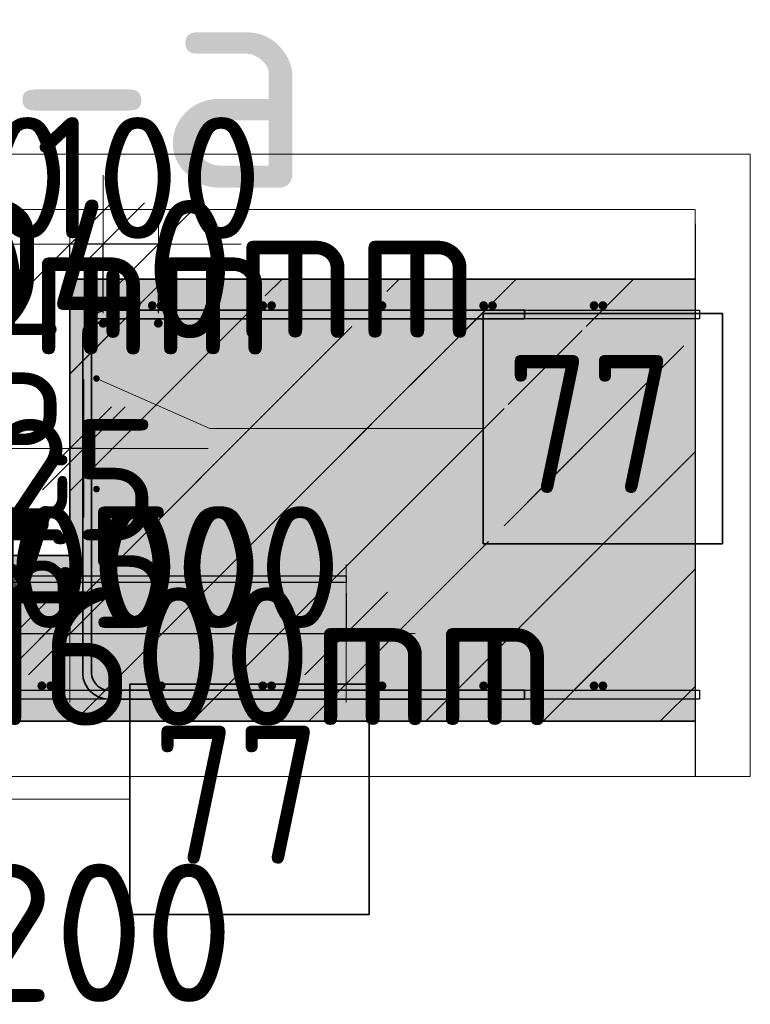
# Model space of a CAD drawing. Header units: millimetres. Extents: x -3483 to 105345, y -283423 to 72284.
# Tile 147 of 165: x 59255 to 60578, y 52054 to 53836. Entities that reach past the tile are written whole.
import ezdxf

# ---------------------------------------------------------------- set-up
doc = ezdxf.new("R2010")
doc.units = ezdxf.units.MM
doc.header["$PDMODE"] = 65
doc.linetypes.add('______11', pattern=[500, 400, -50, 0, -50])
doc.linetypes.add('______5', pattern=[1100, 800, -100, 100, -100])
for name, color, linetype, lineweight in [('Standard', 7, 'Continuous', 25), ('Арм.стержн. Арматура края', 96, 'Continuous', 35), ('Арматурный каркас 03', 220, 'Continuous', 35), ('Размерная линия_ общее', 7, 'Continuous', 13)]:
    doc.layers.add(name, color=color, linetype=linetype, lineweight=lineweight)
for name, color, linetype, lineweight, true_color in [('Арм.стержн.верхн.зоны У', 7, 'Continuous', 35, 0xecec00), ('Арм.стержн.верхн.зоны Х', 7, 'Continuous', 35, 0x0000c6), ('Арм.стержн.ниж.зоны У', 7, 'Continuous', 35, 0x00b300), ('Арм.стержн.ниж.зоны Х', 7, 'Continuous', 35, 0xc600c6)]:
    doc.layers.add(name, color=color, linetype=linetype, lineweight=lineweight, true_color=true_color)
doc.styles.add('ISOCPEUR', font='ISOCPEUR')
doc.dimstyles.new('DIMSTYLE_14', dxfattribs={"dimtxt": 220, "dimasz": 250, "dimexe": 0, "dimexo": 0.001, "dimgap": 110, "dimtad": 2, "dimdec": 0, "dimrnd": 1, "dimzin": 12, "dimdsep": 46, "dimtxsty": 'ISOCPEUR', "dimblk1": 'ALL_ML_STRICH', "dimblk2": 'ALL_ML_STRICH', "dimsah": 1, "dimcen": 0, "dimse1": 1, "dimse2": 1, "dimclrd": 7, "dimclre": 256, "dimclrt": 7, "dimadec": 0, "dimazin": 0, "dimtfac": 1, "dimtdec": 0, "dimtix": 1, "dimtmove": 2, "dimatfit": 3, "dimfxl": 0, "dimtvp": 1.2, "dimtzin": 0, "dimlwd": 0, "dimlwe": -3, "dimarcsym": 0})
doc.dimstyles.new('DIMSTYLE_17', dxfattribs={"dimtxt": 220, "dimasz": 250, "dimexe": 0, "dimexo": 0, "dimgap": 110, "dimtad": 2, "dimdec": 0, "dimrnd": 1, "dimzin": 12, "dimdsep": 46, "dimtxsty": 'ISOCPEUR', "dimblk1": 'ALL_ML_STRICH', "dimblk2": 'ALL_ML_STRICH', "dimsah": 1, "dimcen": 0, "dimclrd": 7, "dimclre": 256, "dimclrt": 7, "dimadec": 0, "dimazin": 0, "dimtfac": 1, "dimtdec": 0, "dimtix": 1, "dimtmove": 2, "dimatfit": 3, "dimfxl": 0, "dimtvp": 1.2, "dimtzin": 0, "dimlwd": 0, "dimlwe": -3, "dimarcsym": 0})

# ---------------------------------------------------------------- blocks, each defined once
blk = doc.blocks.new('ALL_ML_STRICH')
at = {"color": 0, "linetype": 'ByBlock', "lineweight": -2}
for p, q in [((0, -0.5), (0, 0.5)), ((-0.3, -0.3), (0.3, 0.3)), ((-1, 0), (0.5, 0))]:
    blk.add_line(p, q, dxfattribs=at)
blk = doc.blocks.new('*D791')
at = {"layer": 'DEFPOINTS', "color": 7, "linetype": 'Continuous', "lineweight": 13, "transparency": 33554687}
for p in [(59346.5, 53059.4), (59371.5, 53061.1), (59371.5, 53060)]:
    blk.add_point(p, dxfattribs=at)
at = {"layer": 'Размерная линия_ общее', "color": 7, "linetype": 'Continuous', "lineweight": -2, "transparency": 33554687}
blk.add_line((59371.5, 53060), (59346.5, 53060), dxfattribs=at)
at = {"layer": 'Размерная линия_ общее', "color": 7, "linetype": 'Continuous', "lineweight": 13, "transparency": 33554687, "xscale": 250, "yscale": 250, "zscale": 250}
for p, rotation in [((59371.5, 53060), 360), ((59346.5, 53060), 180)]:
    blk.add_blockref('ALL_ML_STRICH', p, dxfattribs=dict(at, rotation=rotation))
at = {"layer": 'Размерная линия_ общее', "color": 7, "linetype": 'Continuous', "lineweight": 13, "transparency": 33554687, "insert": (59187.5, 53176), "char_height": 220, "width": 440, "attachment_point": 5, "style": 'ISOCPEUR'}
blk.add_mtext('\\A1;{25}', dxfattribs=at)
at = {"layer": 'Размерная линия_ общее', "color": 7, "linetype": 'Continuous', "lineweight": 13, "transparency": 33554687, "insert": (59135.3, 52743.8), "char_height": 180, "width": 9, "attachment_point": 1, "rotation": 180, "line_spacing_factor": 0.60241, "style": 'ISOCPEUR'}
blk.add_mtext('з.с.', dxfattribs=at)
blk = doc.blocks.new('*D792')
at = {"layer": 'DEFPOINTS', "color": 7, "linetype": 'Continuous', "lineweight": 13, "transparency": 33554687}
for p in [(59506.5, 53429.5), (59406.5, 53286.4), (59506.5, 53286.4)]:
    blk.add_point(p, dxfattribs=at)
at = {"layer": 'Размерная линия_ общее', "color": 253, "linetype": 'Continuous', "lineweight": -2, "true_color": 0xa0a0a0, "transparency": 33554687}
for p, q in [((59406.5, 53306.4), (59406.5, 53429.5)), ((59506.5, 53306.4), (59506.5, 53429.5))]:
    blk.add_line(p, q, dxfattribs=at)
at = {"layer": 'Размерная линия_ общее', "color": 7, "linetype": 'Continuous', "lineweight": -2, "transparency": 33554687}
blk.add_line((59506.5, 53429.5), (59406.5, 53429.5), dxfattribs=at)
at = {"layer": 'Размерная линия_ общее', "color": 7, "linetype": 'Continuous', "lineweight": 13, "transparency": 33554687, "xscale": 250, "yscale": 250, "zscale": 250}
for p, rotation in [((59506.5, 53429.5), 360), ((59406.5, 53429.5), 180)]:
    blk.add_blockref('ALL_ML_STRICH', p, dxfattribs=dict(at, rotation=rotation))
at = {"layer": 'Размерная линия_ общее', "color": 7, "linetype": 'Continuous', "lineweight": 13, "transparency": 33554687, "insert": (59489.5, 53549.5), "char_height": 220, "width": 660, "attachment_point": 5, "style": 'ISOCPEUR'}
blk.add_mtext('\\A1;{100}', dxfattribs=at)
blk = doc.blocks.new('*D793')
at = {"layer": 'DEFPOINTS', "color": 7, "linetype": 'Continuous', "lineweight": 13, "transparency": 33554687}
for p in [(59406.5, 53429.5), (59346.5, 53366.4), (59406.5, 53286.4)]:
    blk.add_point(p, dxfattribs=at)
at = {"layer": 'Размерная линия_ общее', "color": 253, "linetype": 'Continuous', "lineweight": -2, "true_color": 0xa0a0a0, "transparency": 33554687}
for p, q in [((59346.5, 53386.4), (59346.5, 53429.5)), ((59406.5, 53306.4), (59406.5, 53429.5))]:
    blk.add_line(p, q, dxfattribs=at)
at = {"layer": 'Размерная линия_ общее', "color": 7, "linetype": 'Continuous', "lineweight": -2, "transparency": 33554687}
blk.add_line((59406.5, 53429.5), (59346.5, 53429.5), dxfattribs=at)
at = {"layer": 'Размерная линия_ общее', "color": 7, "linetype": 'Continuous', "lineweight": 13, "transparency": 33554687, "xscale": 250, "yscale": 250, "zscale": 250}
for p, rotation in [((59406.5, 53429.5), 360), ((59346.5, 53429.5), 180)]:
    blk.add_blockref('ALL_ML_STRICH', p, dxfattribs=dict(at, rotation=rotation))
at = {"layer": 'Размерная линия_ общее', "color": 7, "linetype": 'Continuous', "lineweight": 13, "transparency": 33554687, "insert": (59189.4, 53549.5), "char_height": 220, "width": 440, "attachment_point": 5, "style": 'ISOCPEUR'}
blk.add_mtext('\\A1;{60}', dxfattribs=at)
blk = doc.blocks.new('*D796')
at = {"layer": 'DEFPOINTS', "color": 7, "linetype": 'Continuous', "lineweight": 13, "transparency": 33554687}
for p in [(59206.3, 52866.4), (59204.5, 52841.4), (59205.7, 52841.4)]:
    blk.add_point(p, dxfattribs=at)
at = {"layer": 'Размерная линия_ общее', "color": 7, "linetype": 'Continuous', "lineweight": -2, "transparency": 33554687}
blk.add_line((59205.7, 52841.4), (59205.7, 52866.4), dxfattribs=at)
at = {"layer": 'Размерная линия_ общее', "color": 7, "linetype": 'Continuous', "lineweight": 13, "transparency": 33554687, "xscale": 250, "yscale": 250, "zscale": 250}
for p, rotation in [((59205.7, 52841.4), 270), ((59205.7, 52866.4), 90)]:
    blk.add_blockref('ALL_ML_STRICH', p, dxfattribs=dict(at, rotation=rotation))
at = {"layer": 'Размерная линия_ общее', "color": 7, "linetype": 'Continuous', "lineweight": 13, "transparency": 33554687, "insert": (59161.9, 52762.6), "char_height": 180, "width": 9, "attachment_point": 1, "rotation": 90, "line_spacing_factor": 0.60241, "style": 'ISOCPEUR'}
blk.add_mtext('з.с.', dxfattribs=at)
at = {"layer": 'Размерная линия_ общее', "color": 7, "linetype": 'Continuous', "lineweight": 13, "transparency": 33554687, "insert": (59353.6, 53003.4), "char_height": 220, "width": 440, "attachment_point": 5, "style": 'ISOCPEUR'}
blk.add_mtext('\\A1;{25}', dxfattribs=at)
blk = doc.blocks.new('*D810')
at = {"layer": 'DEFPOINTS', "color": 7, "linetype": 'Continuous', "lineweight": 13, "transparency": 33554687}
for p in [(58846.5, 52835.4), (59246.5, 52835.4), (58846.5, 52725.2)]:
    blk.add_point(p, dxfattribs=at)
at = {"layer": 'Размерная линия_ общее', "color": 253, "linetype": 'Continuous', "lineweight": -2, "true_color": 0xa0a0a0, "transparency": 33554687}
for p, q in [((58846.5, 52815.4), (58846.5, 52725.2)), ((59246.5, 52815.4), (59246.5, 52725.2))]:
    blk.add_line(p, q, dxfattribs=at)
at = {"layer": 'Размерная линия_ общее', "color": 7, "linetype": 'Continuous', "lineweight": -2, "transparency": 33554687}
blk.add_line((58846.5, 52725.2), (59246.5, 52725.2), dxfattribs=at)
at = {"layer": 'Размерная линия_ общее', "color": 7, "linetype": 'Continuous', "lineweight": 13, "transparency": 33554687, "xscale": 250, "yscale": 250, "zscale": 250, "rotation": 180}
blk.add_blockref('ALL_ML_STRICH', (58846.5, 52725.2), dxfattribs=at)
at = {"layer": 'Размерная линия_ общее', "color": 7, "linetype": 'Continuous', "lineweight": 13, "transparency": 33554687, "xscale": 250, "yscale": 250, "zscale": 250}
blk.add_blockref('ALL_ML_STRICH', (59246.5, 52725.2), dxfattribs=at)
at = {"layer": 'Размерная линия_ общее', "color": 7, "linetype": 'Continuous', "lineweight": 13, "transparency": 33554687, "insert": (58353.5, 52955.2), "char_height": 220, "width": 11, "attachment_point": 1, "line_spacing_factor": 0.60241, "style": 'ISOCPEUR'}
blk.add_mtext('2х200=400', dxfattribs=at)
blk = doc.blocks.new('*D811')
at = {"layer": 'DEFPOINTS', "color": 7, "linetype": 'Continuous', "lineweight": 13, "transparency": 33554687}
for p in [(59346.5, 52866.4), (59246.5, 52835.4), (59246.5, 52725.2)]:
    blk.add_point(p, dxfattribs=at)
at = {"layer": 'Размерная линия_ общее', "color": 253, "linetype": 'Continuous', "lineweight": -2, "true_color": 0xa0a0a0, "transparency": 33554687}
for p, q in [((59346.5, 52846.4), (59346.5, 52725.2)), ((59246.5, 52815.4), (59246.5, 52725.2))]:
    blk.add_line(p, q, dxfattribs=at)
at = {"layer": 'Размерная линия_ общее', "color": 7, "linetype": 'Continuous', "lineweight": -2, "transparency": 33554687}
blk.add_line((59246.5, 52725.2), (59346.5, 52725.2), dxfattribs=at)
at = {"layer": 'Размерная линия_ общее', "color": 7, "linetype": 'Continuous', "lineweight": 13, "transparency": 33554687, "xscale": 250, "yscale": 250, "zscale": 250}
blk.add_blockref('ALL_ML_STRICH', (59346.5, 52725.2), dxfattribs=at)
at = {"layer": 'Размерная линия_ общее', "color": 7, "linetype": 'Continuous', "lineweight": 13, "transparency": 33554687, "xscale": 250, "yscale": 250, "zscale": 250, "rotation": 180}
blk.add_blockref('ALL_ML_STRICH', (59246.5, 52725.2), dxfattribs=at)
at = {"layer": 'Размерная линия_ общее', "color": 7, "linetype": 'Continuous', "lineweight": 13, "transparency": 33554687, "insert": (59329.5, 52845.2), "char_height": 220, "width": 660, "attachment_point": 5, "style": 'ISOCPEUR'}
blk.add_mtext('\\A1;{100}', dxfattribs=at)
blk = doc.blocks.new('*D812')
at = {"layer": 'DEFPOINTS', "color": 7, "linetype": 'Continuous', "lineweight": 13, "transparency": 33554687}
for p in [(59346.5, 52866.4), (59846.5, 52817.4), (59346.5, 52725.2)]:
    blk.add_point(p, dxfattribs=at)
at = {"layer": 'Размерная линия_ общее', "color": 253, "linetype": 'Continuous', "lineweight": -2, "true_color": 0xa0a0a0, "transparency": 33554687}
for p, q in [((59346.5, 52846.4), (59346.5, 52725.2)), ((59846.5, 52797.4), (59846.5, 52725.2))]:
    blk.add_line(p, q, dxfattribs=at)
at = {"layer": 'Размерная линия_ общее', "color": 7, "linetype": 'Continuous', "lineweight": -2, "transparency": 33554687}
blk.add_line((59346.5, 52725.2), (59846.5, 52725.2), dxfattribs=at)
at = {"layer": 'Размерная линия_ общее', "color": 7, "linetype": 'Continuous', "lineweight": 13, "transparency": 33554687, "xscale": 250, "yscale": 250, "zscale": 250, "rotation": 180}
blk.add_blockref('ALL_ML_STRICH', (59346.5, 52725.2), dxfattribs=at)
at = {"layer": 'Размерная линия_ общее', "color": 7, "linetype": 'Continuous', "lineweight": 13, "transparency": 33554687, "xscale": 250, "yscale": 250, "zscale": 250}
blk.add_blockref('ALL_ML_STRICH', (59846.5, 52725.2), dxfattribs=at)
at = {"layer": 'Размерная линия_ общее', "color": 7, "linetype": 'Continuous', "lineweight": 13, "transparency": 33554687, "insert": (59607.5, 52845.2), "char_height": 220, "width": 660, "attachment_point": 5, "style": 'ISOCPEUR'}
blk.add_mtext('\\A1;{500}', dxfattribs=at)

msp = doc.modelspace()

# ---------------------------------------------------------------- hatches: boundary and pattern name
at = {"layer": 'Standard', "linetype": 'Continuous', "lineweight": 13, "transparency": 33554687}
h = msp.add_hatch(dxfattribs=at)
h.set_pattern_fill('__________539', scale=100, style=0, pattern_type=2)
h.set_pattern_definition([(45, (0, 0), (-212.132, 212.132), [400, -50, 0, -50]), (45, (-106.07, 106.07), (-212.132, 212.132), [800, -100, 100, -100])])
h.paths.add_polyline_path([(59346.5, 53366.4), (59346.5, 52866.4), (58746.5, 52866.4), (58746.5, 53366.4), (57798.3, 53366.4), (57798.3, 52566.4), (60478.3, 52566.4), (60478.3, 53366.4)], flags=0)
msp.add_hatch(color=9, dxfattribs=at).paths.add_polyline_path([(59346.5, 53366.4), (59346.5, 52866.4), (58746.5, 52866.4), (58746.5, 53366.4), (57798.3, 53366.4), (57798.3, 52566.4), (60478.3, 52566.4), (60478.3, 53366.4)])
at = {"layer": 'Арм.стержн.верхн.зоны У', "linetype": 'Continuous', "lineweight": 50, "transparency": 33554687}
for points in [[(59503.5, 53318.4), (59502.8, 53321.5), (59501.1, 53324.1), (59498.5, 53325.8), (59495.5, 53326.4), (59492.4, 53325.8), (59489.8, 53324.1), (59488.1, 53321.5), (59487.5, 53318.4), (59488.1, 53315.3), (59489.8, 53312.8), (59492.4, 53311), (59495.5, 53310.4), (59498.5, 53311), (59501.1, 53312.8), (59502.8, 53315.3)], [(59519.5, 53318.4), (59518.8, 53321.5), (59517.1, 53324.1), (59514.5, 53325.8), (59511.5, 53326.4), (59508.4, 53325.8), (59505.8, 53324.1), (59504.1, 53321.5), (59503.5, 53318.4), (59504.1, 53315.3), (59505.8, 53312.8), (59508.4, 53311), (59511.5, 53310.4), (59514.5, 53311), (59517.1, 53312.8), (59518.8, 53315.3)], [(59703.5, 53318.4), (59702.8, 53321.5), (59701.1, 53324.1), (59698.5, 53325.8), (59695.5, 53326.4), (59692.4, 53325.8), (59689.8, 53324.1), (59688.1, 53321.5), (59687.5, 53318.4), (59688.1, 53315.3), (59689.8, 53312.8), (59692.4, 53311), (59695.5, 53310.4), (59698.5, 53311), (59701.1, 53312.8), (59702.8, 53315.3)], [(59719.5, 53318.4), (59718.8, 53321.5), (59717.1, 53324.1), (59714.5, 53325.8), (59711.5, 53326.4), (59708.4, 53325.8), (59705.8, 53324.1), (59704.1, 53321.5), (59703.5, 53318.4), (59704.1, 53315.3), (59705.8, 53312.8), (59708.4, 53311), (59711.5, 53310.4), (59714.5, 53311), (59717.1, 53312.8), (59718.8, 53315.3)], [(59903.5, 53318.4), (59902.8, 53321.5), (59901.1, 53324.1), (59898.5, 53325.8), (59895.5, 53326.4), (59892.4, 53325.8), (59889.8, 53324.1), (59888.1, 53321.5), (59887.5, 53318.4), (59888.1, 53315.3), (59889.8, 53312.8), (59892.4, 53311), (59895.5, 53310.4), (59898.5, 53311), (59901.1, 53312.8), (59902.8, 53315.3)], [(59919.5, 53318.4), (59918.8, 53321.5), (59917.1, 53324.1), (59914.5, 53325.8), (59911.5, 53326.4), (59908.4, 53325.8), (59905.8, 53324.1), (59904.1, 53321.5), (59903.5, 53318.4), (59904.1, 53315.3), (59905.8, 53312.8), (59908.4, 53311), (59911.5, 53310.4), (59914.5, 53311), (59917.1, 53312.8), (59918.8, 53315.3)], [(60103.5, 53318.4), (60102.8, 53321.5), (60101.1, 53324.1), (60098.5, 53325.8), (60095.5, 53326.4), (60092.4, 53325.8), (60089.8, 53324.1), (60088.1, 53321.5), (60087.5, 53318.4), (60088.1, 53315.3), (60089.8, 53312.8), (60092.4, 53311), (60095.5, 53310.4), (60098.5, 53311), (60101.1, 53312.8), (60102.8, 53315.3)], [(60119.5, 53318.4), (60118.8, 53321.5), (60117.1, 53324.1), (60114.5, 53325.8), (60111.5, 53326.4), (60108.4, 53325.8), (60105.8, 53324.1), (60104.1, 53321.5), (60103.5, 53318.4), (60104.1, 53315.3), (60105.8, 53312.8), (60108.4, 53311), (60111.5, 53310.4), (60114.5, 53311), (60117.1, 53312.8), (60118.8, 53315.3)], [(60303.5, 53318.4), (60302.8, 53321.5), (60301.1, 53324.1), (60298.5, 53325.8), (60295.5, 53326.4), (60292.4, 53325.8), (60289.8, 53324.1), (60288.1, 53321.5), (60287.5, 53318.4), (60288.1, 53315.3), (60289.8, 53312.8), (60292.4, 53311), (60295.5, 53310.4), (60298.5, 53311), (60301.1, 53312.8), (60302.8, 53315.3)], [(60319.5, 53318.4), (60318.8, 53321.5), (60317.1, 53324.1), (60314.5, 53325.8), (60311.5, 53326.4), (60308.4, 53325.8), (60305.8, 53324.1), (60304.1, 53321.5), (60303.5, 53318.4), (60304.1, 53315.3), (60305.8, 53312.8), (60308.4, 53311), (60311.5, 53310.4), (60314.5, 53311), (60317.1, 53312.8), (60318.8, 53315.3)]]:
    msp.add_hatch(color=7, dxfattribs=at).paths.add_polyline_path(points)
at = {"layer": 'Арм.стержн.ниж.зоны У', "linetype": 'Continuous', "lineweight": 50, "transparency": 33554687}
for points in [[(59303.5, 52630.4), (59302.8, 52633.5), (59301.1, 52636.1), (59298.5, 52637.8), (59295.5, 52638.4), (59292.4, 52637.8), (59289.8, 52636.1), (59288.1, 52633.5), (59287.5, 52630.4), (59288.1, 52627.3), (59289.8, 52624.8), (59292.4, 52623), (59295.5, 52622.4), (59298.5, 52623), (59301.1, 52624.8), (59302.8, 52627.3)], [(59319.5, 52630.4), (59318.8, 52633.5), (59317.1, 52636.1), (59314.5, 52637.8), (59311.5, 52638.4), (59308.4, 52637.8), (59305.8, 52636.1), (59304.1, 52633.5), (59303.5, 52630.4), (59304.1, 52627.3), (59305.8, 52624.8), (59308.4, 52623), (59311.5, 52622.4), (59314.5, 52623), (59317.1, 52624.8), (59318.8, 52627.3)], [(59503.5, 52630.4), (59502.8, 52633.5), (59501.1, 52636.1), (59498.5, 52637.8), (59495.5, 52638.4), (59492.4, 52637.8), (59489.8, 52636.1), (59488.1, 52633.5), (59487.5, 52630.4), (59488.1, 52627.3), (59489.8, 52624.8), (59492.4, 52623), (59495.5, 52622.4), (59498.5, 52623), (59501.1, 52624.8), (59502.8, 52627.3)], [(59519.5, 52630.4), (59518.8, 52633.5), (59517.1, 52636.1), (59514.5, 52637.8), (59511.5, 52638.4), (59508.4, 52637.8), (59505.8, 52636.1), (59504.1, 52633.5), (59503.5, 52630.4), (59504.1, 52627.3), (59505.8, 52624.8), (59508.4, 52623), (59511.5, 52622.4), (59514.5, 52623), (59517.1, 52624.8), (59518.8, 52627.3)], [(59703.5, 52630.4), (59702.8, 52633.5), (59701.1, 52636.1), (59698.5, 52637.8), (59695.5, 52638.4), (59692.4, 52637.8), (59689.8, 52636.1), (59688.1, 52633.5), (59687.5, 52630.4), (59688.1, 52627.3), (59689.8, 52624.8), (59692.4, 52623), (59695.5, 52622.4), (59698.5, 52623), (59701.1, 52624.8), (59702.8, 52627.3)], [(59719.5, 52630.4), (59718.8, 52633.5), (59717.1, 52636.1), (59714.5, 52637.8), (59711.5, 52638.4), (59708.4, 52637.8), (59705.8, 52636.1), (59704.1, 52633.5), (59703.5, 52630.4), (59704.1, 52627.3), (59705.8, 52624.8), (59708.4, 52623), (59711.5, 52622.4), (59714.5, 52623), (59717.1, 52624.8), (59718.8, 52627.3)], [(59903.5, 52630.4), (59902.8, 52633.5), (59901.1, 52636.1), (59898.5, 52637.8), (59895.5, 52638.4), (59892.4, 52637.8), (59889.8, 52636.1), (59888.1, 52633.5), (59887.5, 52630.4), (59888.1, 52627.3), (59889.8, 52624.8), (59892.4, 52623), (59895.5, 52622.4), (59898.5, 52623), (59901.1, 52624.8), (59902.8, 52627.3)], [(59919.5, 52630.4), (59918.8, 52633.5), (59917.1, 52636.1), (59914.5, 52637.8), (59911.5, 52638.4), (59908.4, 52637.8), (59905.8, 52636.1), (59904.1, 52633.5), (59903.5, 52630.4), (59904.1, 52627.3), (59905.8, 52624.8), (59908.4, 52623), (59911.5, 52622.4), (59914.5, 52623), (59917.1, 52624.8), (59918.8, 52627.3)], [(60103.5, 52630.4), (60102.8, 52633.5), (60101.1, 52636.1), (60098.5, 52637.8), (60095.5, 52638.4), (60092.4, 52637.8), (60089.8, 52636.1), (60088.1, 52633.5), (60087.5, 52630.4), (60088.1, 52627.3), (60089.8, 52624.8), (60092.4, 52623), (60095.5, 52622.4), (60098.5, 52623), (60101.1, 52624.8), (60102.8, 52627.3)], [(60119.5, 52630.4), (60118.8, 52633.5), (60117.1, 52636.1), (60114.5, 52637.8), (60111.5, 52638.4), (60108.4, 52637.8), (60105.8, 52636.1), (60104.1, 52633.5), (60103.5, 52630.4), (60104.1, 52627.3), (60105.8, 52624.8), (60108.4, 52623), (60111.5, 52622.4), (60114.5, 52623), (60117.1, 52624.8), (60118.8, 52627.3)], [(60303.5, 52630.4), (60302.8, 52633.5), (60301.1, 52636.1), (60298.5, 52637.8), (60295.5, 52638.4), (60292.4, 52637.8), (60289.8, 52636.1), (60288.1, 52633.5), (60287.5, 52630.4), (60288.1, 52627.3), (60289.8, 52624.8), (60292.4, 52623), (60295.5, 52622.4), (60298.5, 52623), (60301.1, 52624.8), (60302.8, 52627.3)], [(60319.5, 52630.4), (60318.8, 52633.5), (60317.1, 52636.1), (60314.5, 52637.8), (60311.5, 52638.4), (60308.4, 52637.8), (60305.8, 52636.1), (60304.1, 52633.5), (60303.5, 52630.4), (60304.1, 52627.3), (60305.8, 52624.8), (60308.4, 52623), (60311.5, 52622.4), (60314.5, 52623), (60317.1, 52624.8), (60318.8, 52627.3)]]:
    msp.add_hatch(color=7, dxfattribs=at).paths.add_polyline_path(points)
at = {"layer": 'Арматурный каркас 03', "linetype": 'Continuous', "lineweight": 50, "transparency": 33554687}
for color, points in [(7, [(59414.5, 53286.4), (59413.8, 53289.5), (59412.1, 53292.1), (59409.5, 53293.8), (59406.5, 53294.4), (59403.4, 53293.8), (59400.8, 53292.1), (59399.1, 53289.5), (59398.5, 53286.4), (59399.1, 53283.3), (59400.8, 53280.8), (59403.4, 53279), (59406.5, 53278.4), (59409.5, 53279), (59412.1, 53280.8), (59413.8, 53283.3)]), (7, [(59514.5, 53286.4), (59513.8, 53289.5), (59512.1, 53292.1), (59509.5, 53293.8), (59506.5, 53294.4), (59503.4, 53293.8), (59500.8, 53292.1), (59499.1, 53289.5), (59498.5, 53286.4), (59499.1, 53283.3), (59500.8, 53280.8), (59503.4, 53279), (59506.5, 53278.4), (59509.5, 53279), (59512.1, 53280.8), (59513.8, 53283.3)]), (34, [(59400.5, 53186.4), (59400, 53188.7), (59398.7, 53190.7), (59396.8, 53192), (59394.5, 53192.4), (59392.2, 53192), (59390.2, 53190.7), (59388.9, 53188.7), (59388.5, 53186.4), (59388.9, 53184.1), (59390.2, 53182.2), (59392.2, 53180.9), (59394.5, 53180.4), (59396.8, 53180.9), (59398.7, 53182.2), (59400, 53184.1)]), (34, [(59400.5, 52986.4), (59400, 52988.7), (59398.7, 52990.7), (59396.8, 52992), (59394.5, 52992.4), (59392.2, 52992), (59390.2, 52990.7), (59388.9, 52988.7), (59388.5, 52986.4), (59388.9, 52984.1), (59390.2, 52982.2), (59392.2, 52980.9), (59394.5, 52980.4), (59396.8, 52980.9), (59398.7, 52982.2), (59400, 52984.1)])]:
    msp.add_hatch(color=color, dxfattribs=at).paths.add_polyline_path(points)

# ---------------------------------------------------------------- linework, layer by layer
at = {"layer": 'Standard', "color": 52, "linetype": 'Continuous', "lineweight": 13, "transparency": 33554687}
for p, q in [((60478.3, 53492.5), (57798.3, 53492.5)), ((60478.3, 53492.5), (57798.3, 53492.5)), ((60478.3, 53492.5), (57798.3, 53492.5)), ((60478.3, 53492.5), (57798.3, 53492.5)), ((60478.3, 52566.4), (60478.3, 53492.5)), ((60478.3, 52566.4), (60478.3, 53492.5)), ((60478.3, 52566.4), (60478.3, 53492.5)), ((60478.3, 52566.4), (60478.3, 53492.5)), ((57798.3, 52566.4), (60478.3, 52566.4)), ((57798.3, 52566.4), (60478.3, 52566.4)), ((57798.3, 52566.4), (60478.3, 52566.4)), ((57798.3, 52566.4), (60478.3, 52566.4))]:
    msp.add_line(p, q, dxfattribs=at)
at = {"layer": 'Standard', "color": 7, "linetype": 'Continuous', "lineweight": 25, "transparency": 33554687}
msp.add_line((60478.3, 53466.4), (60478.3, 52466.4), dxfattribs=at)
msp.add_line((60478.3, 53466.4), (60478.3, 52466.4), dxfattribs=at)
at = {"layer": 'Standard', "color": 253, "linetype": '______5', "lineweight": 13, "true_color": 0xababab, "transparency": 33554687}
for p, q in [((59142.5, 52566.4), (59942.5, 53366.4)), ((59346.5, 53194.6), (59518.2, 53366.4)), ((59566.8, 52566.4), (60366.8, 53366.4)), ((59991, 52566.4), (60478.3, 53053.7)), ((60415.3, 52566.4), (60478.3, 52629.4))]:
    msp.add_line(p, q, dxfattribs=at)
at = {"layer": 'Standard', "color": 7, "linetype": 'Continuous', "lineweight": 35, "transparency": 33554687}
for p, q in [((59346.5, 53366.4), (59346.5, 52866.4)), ((60478.3, 53366.4), (59346.5, 53366.4)), ((59346.5, 53366.4), (59346.5, 52866.4)), ((60478.3, 53366.4), (59346.5, 53366.4)), ((59346.5, 52866.4), (58746.5, 52866.4)), ((59346.5, 52866.4), (58746.5, 52866.4)), ((57798.3, 52566.4), (60478.3, 52566.4)), ((57798.3, 52566.4), (60478.3, 52566.4))]:
    msp.add_line(p, q, dxfattribs=at)
at = {"layer": 'Standard', "color": 253, "linetype": '______11', "lineweight": 13, "true_color": 0xababab, "transparency": 33554687}
for p, q in [((59346.5, 52982.5), (59730.4, 53366.4)), ((59354.6, 52566.4), (60154.6, 53366.4)), ((59778.9, 52566.4), (60478.3, 53265.8)), ((60203.2, 52566.4), (60478.3, 52841.6))]:
    msp.add_line(p, q, dxfattribs=at)
at = {"layer": 'Standard', "color": 7, "linetype": 'Continuous', "lineweight": 13, "transparency": 33554687}
msp.add_line((59346.5, 53060), (59256.5, 53060), dxfattribs=at)
msp.add_lwpolyline([(57698.3, 52466.4), (60578.3, 52466.4), (60578.3, 53592.5), (57698.3, 53592.5), (57698.3, 52466.4)], dxfattribs=at)
at = {"layer": 'Арм.стержн. Арматура края', "color": 7, "linetype": 'Continuous', "lineweight": 35, "transparency": 33554687}
msp.add_lwpolyline([(60169.5, 53294.4), (59416.3, 53294.4), (59410.5, 53293.6), (59404.6, 53291.7), (59399.2, 53288.7), (59394.9, 53285), (59391.2, 53280.7), (59388.2, 53275.3), (59386.3, 53269.4), (59385.5, 53263.6), (59385.5, 52653.2), (59386.3, 52647.4), (59388.2, 52641.5), (59391.2, 52636.2), (59394.9, 52631.8), (59399.2, 52628.2), (59404.6, 52625.2), (59410.5, 52623.2), (59416.3, 52622.4), (60169.5, 52622.4), (60169.5, 52606.4), (59415.2, 52606.4), (59406.8, 52607.6), (59398.1, 52610.4), (59390.1, 52614.9), (59383.5, 52620.4), (59378, 52627.1), (59373.5, 52635.1), (59370.6, 52643.8), (59369.5, 52652.1), (59369.5, 53264.7), (59370.6, 53273.1), (59373.5, 53281.8), (59378, 53289.8), (59383.5, 53296.4), (59390.1, 53301.9), (59398.1, 53306.4), (59406.8, 53309.3), (59415.2, 53310.4), (60169.5, 53310.4), (60169.5, 53294.4)], dxfattribs=at)
at = {"layer": 'Арм.стержн.верхн.зоны У', "color": 52, "linetype": 'Continuous', "lineweight": 25, "transparency": 33554687}
msp.add_line((59346.5, 53366.4), (59346.5, 53366.4), dxfattribs=at)
at = {"layer": 'Арм.стержн.верхн.зоны Х', "color": 52, "linetype": 'Continuous', "lineweight": 25, "transparency": 33554687}
msp.add_line((59346.5, 53366.4), (59346.5, 53366.4), dxfattribs=at)
at = {"layer": 'Арм.стержн.верхн.зоны Х', "color": 7, "linetype": 'Continuous', "lineweight": 25, "transparency": 33554687}
msp.add_lwpolyline([(60486.3, 53294.4), (59376.5, 53294.4), (59376.5, 53310.4), (60486.3, 53310.4), (60486.3, 53294.4)], dxfattribs=at)
at = {"layer": 'Арм.стержн.ниж.зоны Х', "color": 7, "linetype": 'Continuous', "lineweight": 25, "transparency": 33554687}
msp.add_lwpolyline([(60486.3, 52606.4), (57790.3, 52606.4), (57790.3, 52622.4), (60486.3, 52622.4), (60486.3, 52606.4)], dxfattribs=at)
at = {"layer": 'Арматурный каркас 03', "color": 7, "linetype": 'Continuous', "lineweight": 13, "transparency": 33554687}
for p, q in [((59599.5, 53095.9), (59394.5, 53186.4)), ((59599.5, 53095.9), (60094.5, 53095.9)), ((58959.9, 52425.3), (59454.9, 52425.3))]:
    msp.add_line(p, q, dxfattribs=at)
at = {"layer": 'Арматурный каркас 03', "color": 7, "linetype": 'Continuous', "lineweight": 35, "transparency": 33554687}
for points in [[(60094.5, 52887.6), (60527.9, 52887.6), (60527.9, 53304.3), (60094.5, 53304.3), (60094.5, 52887.6)], [(59454.9, 52216.9), (59888.2, 52216.9), (59888.2, 52633.6), (59454.9, 52633.6), (59454.9, 52216.9)]]:
    msp.add_lwpolyline(points, dxfattribs=at)
at = {"layer": 'Арматурный каркас 03', "color": 34, "linetype": 'Continuous', "lineweight": 25, "transparency": 33554687}
msp.add_lwpolyline([(58246.5, 52829.4), (59846.5, 52829.4), (59846.5, 52817.4), (58246.5, 52817.4), (58246.5, 52829.4)], dxfattribs=at)

# ---------------------------------------------------------------- texts
at = {"layer": 'Standard', "color": 7, "linetype": 'Continuous', "lineweight": 13, "transparency": 33554687, "insert": (58949.8, 53531.8), "char_height": 400, "width": 1104, "attachment_point": 7, "style": 'ISOCPEUR'}
msp.add_mtext('\\A1;{\\fISOCPEUR|i0|b0;\\H400.000000;\\W1.000000;\\C7;а-а}\\P', dxfattribs=at)
at = {"layer": 'Арматурный каркас 03', "color": 7, "linetype": 'Continuous', "lineweight": 25, "transparency": 33554687, "char_height": 250, "attachment_point": 7, "style": 'ISOCPEUR'}
for s, insert, width in [('\\W0.94;ø16 L=1940mm ', (58061.4, 53259.5), 2416.47), ('\\W0.94;ø12 L=1600mm ', (57719.5, 53229.3), 2391.341), ('\\W0.87;77', (60136.2, 52979.3), 459.01), ('\\W0.94;2шт. ', (58786.4, 52759.5), 967.739), ('\\W0.94;ø12 L=1600mm ', (57079.9, 52558.6), 2391.341), ('\\W0.94;ø12 L=1600mm ', (58229.9, 52558.6), 2391.341), ('\\W0.87;77', (59496.5, 52308.6), 459.01), ('\\W0.95;ш.200 ', (58879.9, 52058.6), 1093.33)]:
    msp.add_mtext(s, dxfattribs=dict(at, insert=insert, width=width))

# ---------------------------------------------------------------- dimensions: what is measured, and where the dimension line sits
at = {"layer": 'Размерная линия_ общее', "color": 7, "linetype": 'Continuous', "lineweight": 13, "transparency": 33554687}
for base, p1, p2, picture, middle in [((59346.5, 53429.5), (59406.5, 53306.4), (59346.5, 53386.4), '*D793', (59189.4, 53549.5)), ((59406.5, 53429.5), (59506.5, 53306.4), (59406.5, 53306.4), '*D792', (59489.5, 53549.5))]:
    dim = msp.add_linear_dim(base=base, p1=p1, p2=p2, angle=180, dimstyle='DIMSTYLE_17', override={"dimpost": '<>', "dimclrd": 7, "dimclre": 253, "dimclrt": 7, "dimlwd": 0, "dimlwe": 65533}, dxfattribs=at)
    dim.commit()
    dim.dimension.update_dxf_attribs({"geometry": picture, "text_midpoint": middle, "dimtype": 160})
for base, p1, p2, angle, picture, middle in [((59346.5, 53060), (59371.5, 53061.1), (59346.5, 53059.4), 180, '*D791', (59187.5, 53176)), ((59205.7, 52866.4), (59204.5, 52841.4), (59206.3, 52866.4), 90, '*D796', (59353.6, 53003.4))]:
    dim = msp.add_linear_dim(base=base, p1=p1, p2=p2, angle=angle, text='<>\\Xз.с.', dimstyle='DIMSTYLE_14', override={"dimpost": '<>', "dimclrd": 7, "dimclre": 253, "dimclrt": 7, "dimlwd": 0, "dimlwe": 65533}, dxfattribs=at)
    dim.commit()
    dim.dimension.update_dxf_attribs({"geometry": picture, "text_midpoint": middle, "dimtype": 160})
dim = msp.add_linear_dim(base=(59246.5, 52725.2), p1=(58846.5, 52815.4), p2=(59246.5, 52815.4), text='2х200=400', dimstyle='DIMSTYLE_17', override={"dimpost": '<>', "dimclrd": 7, "dimclre": 253, "dimclrt": 7, "dimlwd": 0, "dimlwe": 65533}, dxfattribs=at)
dim.commit()
dim.dimension.update_dxf_attribs({"geometry": '*D810', "text_midpoint": (59046.5, 53099.2), "dimtype": 160})
for base, p1, p2, picture, middle in [((59346.5, 52725.2), (59246.5, 52815.4), (59346.5, 52846.4), '*D811', (59329.5, 52845.2)), ((59846.5, 52725.2), (59346.5, 52846.4), (59846.5, 52797.4), '*D812', (59607.5, 52845.2))]:
    dim = msp.add_linear_dim(base=base, p1=p1, p2=p2, dimstyle='DIMSTYLE_17', override={"dimpost": '<>', "dimclrd": 7, "dimclre": 253, "dimclrt": 7, "dimlwd": 0, "dimlwe": 65533}, dxfattribs=at)
    dim.commit()
    dim.dimension.update_dxf_attribs({"geometry": picture, "text_midpoint": middle, "dimtype": 160})

doc.saveas('drawing.dxf')
